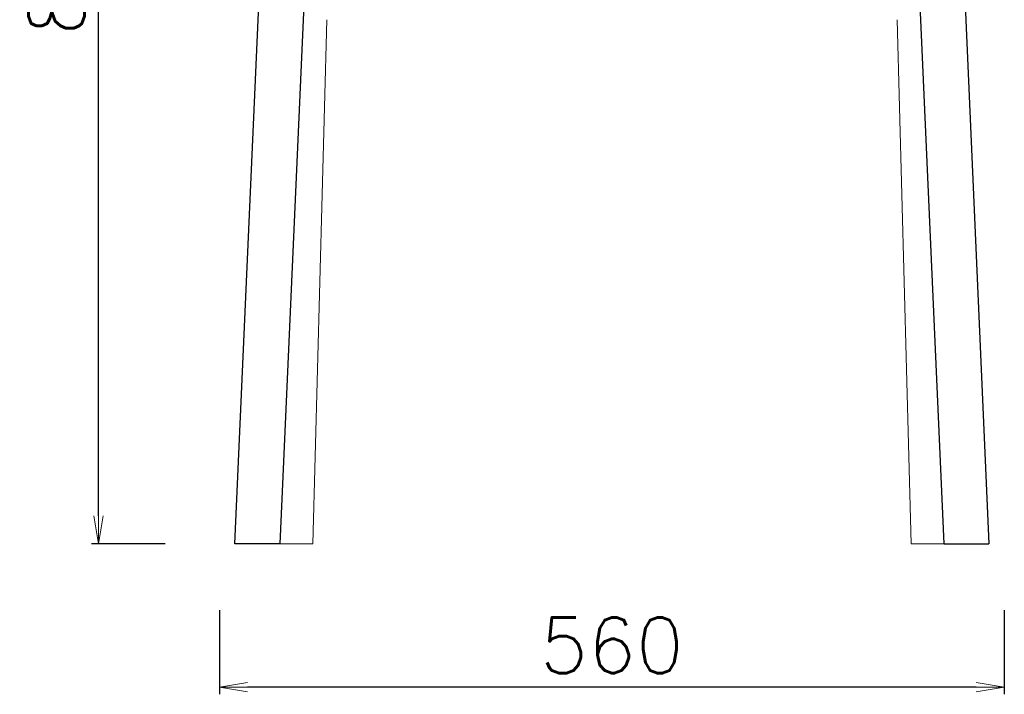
# Model space of a CAD drawing. Extents: x 27232 to 28850, y 10470 to 12144.
# Tile 1 of 7: x 27232 to 27936, y 10470 to 10952. Entities that reach past the tile are written whole.
import ezdxf

# ---------------------------------------------------------------- set-up
doc = ezdxf.new("R2010")
doc.units = 0
doc.header["$LTSCALE"] = 0.5
doc.layers.get('0').update_dxf_attribs({"linetype": 'CONTINUOUS'})
doc.layers.get('DEFPOINTS').update_dxf_attribs({"linetype": 'CONTINUOUS'})
doc.layers.add('04-寸法', color=4, linetype='CONTINUOUS', lineweight=9)
doc.layers.add('2D$Visibile$Curve', color=7, linetype='CONTINUOUS', lineweight=25, true_color=0x000000)
doc.layers.add('2D$Visibile$Tangenti', color=252, linetype='CONTINUOUS', lineweight=20, true_color=0x696969)
doc.styles.get("Standard").update_dxf_attribs({"font": 'txt.shx', "bigfont": 'bigfont.shx'})
doc.dimstyles.new('1-10', dxfattribs={"dimtxt": 40, "dimasz": 20, "dimexe": 5, "dimexo": 50, "dimgap": 10, "dimtad": 1, "dimdec": 0, "dimzin": 9, "dimdsep": 46, "dimtxsty": 'Standard', "dimblk1": 'OPEN', "dimblk2": 'OPEN', "dimsah": 1, "dimcen": 0, "dimclrt": 7, "dimadec": 0, "dimazin": 0, "dimtfac": 0.5, "dimtdec": 0, "dimtofl": 0, "dimtmove": 0, "dimatfit": 3, "dimldrblk": 'OPEN', "dimfxl": 1, "dimtolj": 1, "dimtzin": 9, "dimarcsym": 0})

# ---------------------------------------------------------------- blocks, each defined once
blk = doc.blocks.new('_OPEN')
at = {"color": 0, "linetype": 'ByBlock'}
for p, q in [((-1, 0.167), (0, 0)), ((0, 0), (-1, -0.167)), ((0, 0), (-1, 0))]:
    blk.add_line(p, q, dxfattribs=at)
blk = doc.blocks.new('*D359')
at = {"layer": '04-寸法', "color": 0, "lineweight": -2, "transparency": 16777216}
for p, q in [((27354.1, 11406.89), (27282.96, 11406.89)), ((27287.96, 10597.09), (27287.96, 11386.89)), ((27335.62, 10577.09), (27282.96, 10577.09))]:
    blk.add_line(p, q, dxfattribs=at)
at = {"layer": 'DEFPOINTS', "color": 0, "transparency": 16777216}
for p in [(27287.96, 11406.89), (27404.1, 11406.89), (27385.62, 10577.09)]:
    blk.add_point(p, dxfattribs=at)
at = {"layer": '04-寸法', "color": 0, "lineweight": -2, "transparency": 16777216, "xscale": 20, "yscale": 20, "zscale": 20}
for p, rotation in [((27287.96, 11406.89), 90), ((27287.96, 10577.09), 270)]:
    blk.add_blockref('_OPEN', p, dxfattribs=dict(at, rotation=rotation))
at = {"layer": '04-寸法', "color": 7, "transparency": 16777216, "insert": (27257.96, 10991.99), "char_height": 40, "attachment_point": 5, "rotation": 90}
blk.add_mtext('\\A1;830', dxfattribs=at)
blk = doc.blocks.new('*D360')
at = {"layer": '04-寸法', "color": 0, "lineweight": -2, "transparency": 16777216}
for p, q in [((27374.57, 10529.7), (27374.57, 10469.56)), ((27935.73, 10529.7), (27935.73, 10469.56)), ((27915.73, 10474.56), (27394.57, 10474.56))]:
    blk.add_line(p, q, dxfattribs=at)
at = {"layer": 'DEFPOINTS', "color": 0, "transparency": 16777216}
for p in [(27374.57, 10579.7), (27935.73, 10579.7), (27374.57, 10474.56)]:
    blk.add_point(p, dxfattribs=at)
at = {"layer": '04-寸法', "color": 0, "lineweight": -2, "transparency": 16777216, "xscale": 20, "yscale": 20, "zscale": 20, "rotation": 180}
blk.add_blockref('_OPEN', (27374.57, 10474.56), dxfattribs=at)
at = {"layer": '04-寸法', "color": 0, "lineweight": -2, "transparency": 16777216, "xscale": 20, "yscale": 20, "zscale": 20}
blk.add_blockref('_OPEN', (27935.73, 10474.56), dxfattribs=at)
at = {"layer": '04-寸法', "color": 7, "transparency": 16777216, "insert": (27655.15, 10504.56), "char_height": 40, "attachment_point": 5}
blk.add_mtext('\\A1;560', dxfattribs=at)

msp = doc.modelspace()

# ---------------------------------------------------------------- linework, layer by layer
at = {"layer": '2D$Visibile$Curve', "color": 0}
for p, q in [((27385.62, 10577.09), (27406.57, 11049.9)), ((27903.78, 11049.9), (27924.73, 10577.09)), ((27435.84, 10986.77), (27417.65, 10577.09)), ((27892.69, 10577.09), (27874.65, 10983.35)), ((27451.27, 10951.76), (27451.27, 10951.78)), ((27417.65, 10577.09), (27385.62, 10577.09)), ((27892.69, 10577.09), (27924.73, 10577.09))]:
    msp.add_line(p, q, dxfattribs=at)
at = {"layer": '2D$Visibile$Tangenti', "color": 0}
for p, q in [((27451.27, 10951.76), (27441.2, 10577.09)), ((27451.27, 10951.75), (27451.27, 10951.76)), ((27869.15, 10577.09), (27859.07, 10951.76)), ((27417.65, 10577.09), (27434.28, 10577.09)), ((27434.28, 10577.09), (27441.2, 10577.09)), ((27876.06, 10577.09), (27869.15, 10577.09)), ((27892.69, 10577.09), (27876.06, 10577.09))]:
    msp.add_line(p, q, dxfattribs=at)

# ---------------------------------------------------------------- dimensions: what is measured, and where the dimension line sits
at = {"layer": '04-寸法', "color": 0}
dim = msp.add_linear_dim(base=(27287.96, 11406.89), p1=(27385.62, 10577.09), p2=(27404.1, 11406.89), angle=90, dimstyle='1-10', dxfattribs=at)
dim.commit()
dim.dimension.update_dxf_attribs({"geometry": '*D359', "text_midpoint": (27257.96, 10991.99)})
dim = msp.add_linear_dim(base=(27374.57, 10474.56), p1=(27935.73, 10579.7), p2=(27374.57, 10579.7), text='560', dimstyle='1-10', dxfattribs=at)
dim.commit()
dim.dimension.update_dxf_attribs({"geometry": '*D360', "text_midpoint": (27655.15, 10504.56)})

doc.saveas('drawing.dxf')
